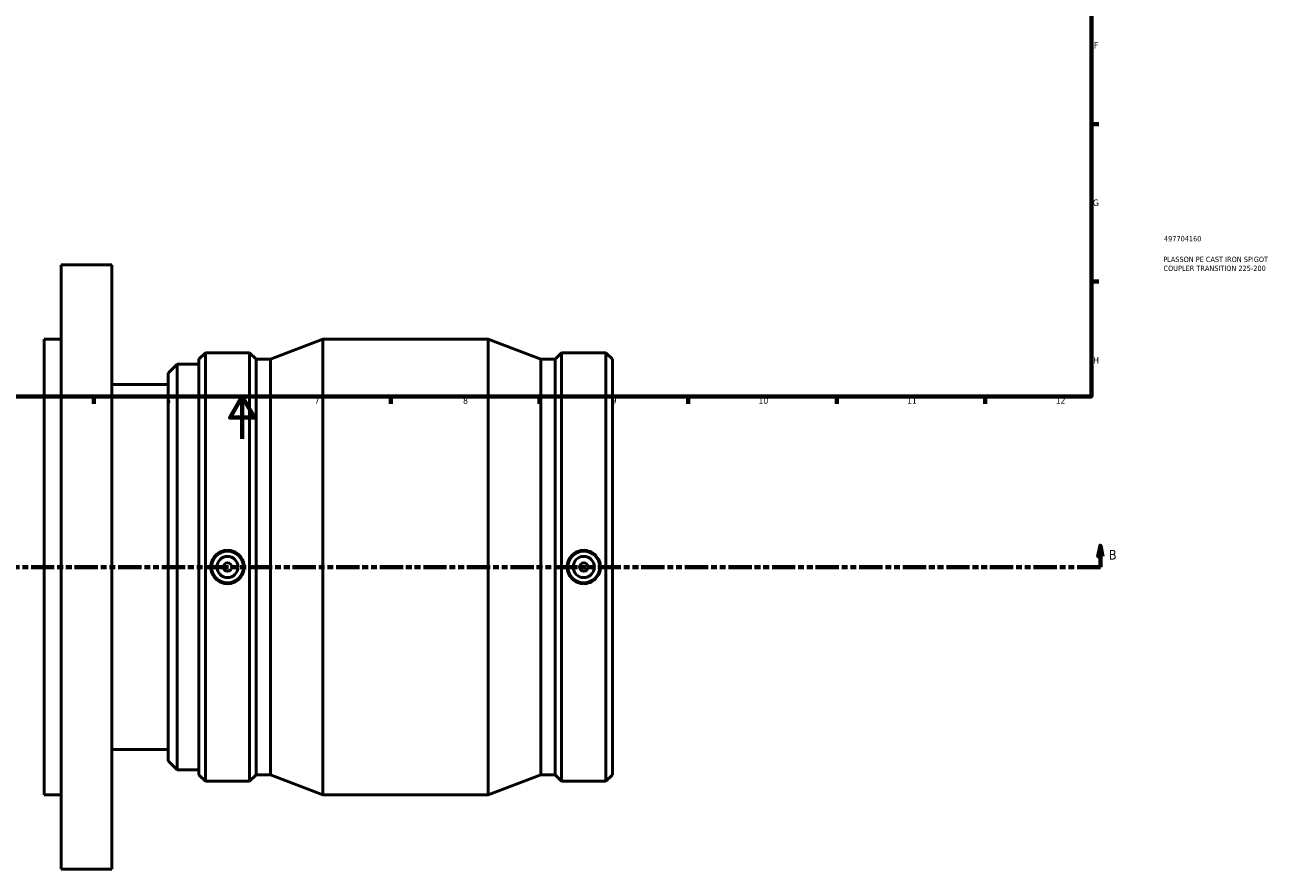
# Model space of a CAD drawing. Header units: millimetres. Extents: x -151 to 1147, y -665 to 1067.
# Tile 3 of 7: x 318 to 906, y -203 to 195. Entities that reach past the tile are written whole.
import ezdxf

# ---------------------------------------------------------------- set-up
doc = ezdxf.new("R2010")
doc.units = ezdxf.units.MM
doc.linetypes.add('DOUBLE_DASH_CHAIN', pattern=[1.2403, 0.6614, -0.0827, 0.1654, -0.0827, 0.1654, -0.0827])
for name, color, linetype, lineweight in [('Border (ANSI)', 7, 'Continuous', 70), ('Section Line (ANSI)', 7, 'DOUBLE_DASH_CHAIN', 70), ('Title (ISO)', 7, 'Continuous', 50), ('Visible (ANSI)', 7, 'Continuous', 50)]:
    doc.layers.add(name, color=color, linetype=linetype, lineweight=lineweight)
doc.styles.add('Label Text (ANSI)', font='tahoma.ttf')
doc.styles.add('Note Text (ANSI)', font='tahoma.ttf')
doc.styles.add('Note Text (ISO)', font='tahoma.ttf')

# ---------------------------------------------------------------- blocks, each defined once
blk = doc.blocks.new('Borders Default Border')
at = {"layer": 'Border (ANSI)'}
for p, q in [((821, 148.5), (824.45, 148.5)), ((821, 74.25), (824.45, 74.25)), ((350.42, 20), (350.42, 16.55)), ((490.58, 20), (490.58, 16.55)), ((560.67, 20), (560.67, 16.55)), ((630.75, 20), (630.75, 16.55)), ((700.83, 20), (700.83, 16.55)), ((770.92, 20), (770.92, 16.55))]:
    blk.add_line(p, q, dxfattribs=at)
at = {"layer": 'Border (ANSI)', "flags": 128}
for points in [[(20, 20), (20, 574), (821, 574), (821, 20), (20, 20)], [(420.5, 0), (420.5, 20), (414.73, 10), (426.27, 10), (420.5, 20)]]:
    blk.add_lwpolyline(points, dxfattribs=at)
at = {"layer": 'Border (ANSI)', "attachment_point": 7, "style": 'Note Text (ANSI)'}
for s, insert, char_height in [('F', (822.14, 184.1), 3.05), ('G', (821.66, 109.79), 3.05), ('H', (821.81, 35.6), 3.05), ('6', (384.49, 16.49), 3.05), ('7', (454.6, 16.55), 3.05), ('8', (524.63, 16.48), 3.05), ('9', (594.7, 16.49), 3.05), ('10', (663.96, 16.49), 3.048), ('11', (734.04, 16.55), 3.048), ('12', (804.13, 16.55), 3.048)]:
    blk.add_mtext(s, dxfattribs=dict(at, insert=insert, char_height=char_height))
blk = doc.blocks.new('Title Blocks ISO')
at = {"layer": 'Title (ISO)', "color": 232, "true_color": 0xca0064, "style": 'Note Text (ISO)'}
for tag, p in [('PART_NUMBER_001', (34.16, 73.14)), ('DESCRIPTION_001', (33.84, 63.4)), ('DESCRIPTION_002', (33.98, 59.18))]:
    blk.add_attdef(tag, p, '', height=2.5, dxfattribs=at)
blk = doc.blocks.new('2dTransSection0')
at = {"layer": 'Section Line (ANSI)', "linetype": 'Continuous'}
for p, q in [((259.2, -50.47), (258.2, -55.47)), ((259.2, -55.47), (259.2, -50.47)), ((260.2, -55.47), (259.2, -50.47)), ((825.19, -50.47), (824.19, -55.47)), ((825.19, -55.47), (825.19, -50.47)), ((826.19, -55.47), (825.19, -50.47)), ((258.2, -55.47), (260.2, -55.47)), ((259.2, -60.47), (259.2, -55.47)), ((824.19, -55.47), (826.19, -55.47)), ((825.19, -60.47), (825.19, -55.47)), ((259.2, -60.47), (270.15, -60.47)), ((814.23, -60.47), (825.19, -60.47))]:
    blk.add_line(p, q, dxfattribs=at)
at = {"layer": 'Section Line (ANSI)', "linetype": 'DOUBLE_DASH_CHAIN', "ltscale": 16.574163}
blk.add_line((259.2, -60.47), (825.19, -60.47), dxfattribs=at)
at = {"layer": 'Section Line (ANSI)', "linetype": 'Continuous', "flags": 128}
for points in [[(260.2, -55.47), (259.2, -50.47), (258.2, -55.47), (260.2, -55.47)], [(826.19, -55.47), (825.19, -50.47), (824.19, -55.47), (826.19, -55.47)]]:
    blk.add_lwpolyline(points, dxfattribs=at)
at = {"layer": 'Section Line (ANSI)'}
for points in [[(260.2, -55.47), (259.2, -50.47), (258.2, -55.47), (260.2, -55.47)], [(826.19, -55.47), (825.19, -50.47), (824.19, -55.47), (826.19, -55.47)]]:
    blk.add_solid(points, dxfattribs=at)
at = {"layer": 'Section Line (ANSI)', "char_height": 4.57, "attachment_point": 7, "style": 'Label Text (ANSI)'}
for insert in [(252.45, -56.97), (829.15, -56.97)]:
    blk.add_mtext('B', dxfattribs=dict(at, insert=insert))

msp = doc.modelspace()

# ---------------------------------------------------------------- linework, layer by layer
at = {"layer": 'Visible (ANSI)'}
for p, q in [((335.0312, -202.9712), (335.0312, 82.0288)), ((335.0312, 82.0288), (359.0312, 82.0288)), ((359.0312, -202.9712), (359.0312, 82.0288)), ((327.0312, -167.9712), (327.0312, 47.0288)), ((327.0312, 47.0288), (335.0312, 47.0288)), ((433.7437, 37.5473), (458.5312, 47.0288)), ((458.5312, -167.9712), (458.5312, 47.0288)), ((458.5312, 47.0288), (536.5312, 47.0288)), ((536.5312, -167.9712), (536.5312, 47.0288)), ((561.3187, 37.5473), (536.5312, 47.0288)), ((400.0312, 37.5473), (403.0627, 40.5788)), ((400.0312, -158.4897), (400.0312, 37.5473)), ((403.0627, -161.5212), (403.0627, 40.5788)), ((403.0627, 40.5788), (423.9697, 40.5788)), ((423.9697, -161.5212), (423.9697, 40.5788)), ((427.0012, 37.5473), (423.9697, 40.5788)), ((427.0012, -158.4897), (427.0012, 37.5473)), ((427.0012, 37.5473), (433.7437, 37.5473)), ((433.7437, -158.4897), (433.7437, 37.5473)), ((561.3187, -158.4897), (561.3187, 37.5473)), ((561.3187, 37.5473), (568.0612, 37.5473)), ((568.0612, 37.5473), (571.0927, 40.5788)), ((568.0612, -158.4897), (568.0612, 37.5473)), ((571.0927, -161.5212), (571.0927, 40.5788)), ((571.0927, 40.5788), (591.9997, 40.5788)), ((591.9997, -161.5212), (591.9997, 40.5788)), ((595.0312, 37.5473), (591.9997, 40.5788)), ((595.0312, -158.4897), (595.0312, 37.5473)), ((385.5312, 30.9038), (389.8312, 35.2038)), ((385.5312, -151.8462), (385.5312, 30.9038)), ((389.8312, 35.2038), (389.8312, -156.1462)), ((389.8312, 35.2038), (399.9312, 35.2038)), ((399.9312, -156.1462), (399.9312, 35.2038)), ((359.0312, 25.6363), (385.5312, 25.6363)), ((399.9312, 19.5288), (400.0312, 19.5288)), ((399.9312, -140.4712), (400.0312, -140.4712)), ((359.0312, -146.5787), (385.5312, -146.5787)), ((385.5312, -151.8462), (389.8312, -156.1462)), ((389.8312, -156.1462), (399.9312, -156.1462)), ((400.0312, -158.4897), (403.0627, -161.5212)), ((427.0012, -158.4897), (423.9697, -161.5212)), ((427.0012, -158.4897), (433.7437, -158.4897)), ((433.7437, -158.4897), (458.5312, -167.9712)), ((561.3187, -158.4897), (536.5312, -167.9712)), ((561.3187, -158.4897), (568.0612, -158.4897)), ((568.0612, -158.4897), (571.0927, -161.5212)), ((595.0312, -158.4897), (591.9997, -161.5212)), ((403.0627, -161.5212), (423.9697, -161.5212)), ((571.0927, -161.5212), (591.9997, -161.5212)), ((327.0312, -167.9712), (335.0312, -167.9712)), ((458.5312, -167.9712), (536.5312, -167.9712)), ((335.0312, -202.9712), (359.0312, -202.9712))]:
    msp.add_line(p, q, dxfattribs=at)
for centre, radius in [((413.5162, -60.4712), 7.5), ((413.5162, -60.4712), 5), ((413.5162, -60.4712), 2), ((581.5462, -60.4712), 7.5), ((581.5462, -60.4712), 5), ((581.5462, -60.4712), 2)]:
    msp.add_circle(centre, radius, dxfattribs=at)
for points in [[(413.5162, -52.5988), (414.5038, -52.5988), (415.5566, -52.7973), (417.4915, -53.6033), (418.3737, -54.2106), (419.765, -55.6095), (420.3672, -56.4942), (421.1656, -58.4316), (421.3618, -59.4844), (421.3618, -61.4581), (421.1656, -62.5108), (420.3672, -64.4482), (419.765, -65.3329), (418.3737, -66.7318), (417.4915, -67.3391), (415.5566, -68.1451), (414.5038, -68.3437), (412.5286, -68.3437), (411.4758, -68.1451), (409.5409, -67.3391), (408.6587, -66.7318), (407.2675, -65.3329), (406.6653, -64.4482), (405.8668, -62.5108), (405.6706, -61.4581), (405.6706, -59.4844), (405.8668, -58.4316), (406.6653, -56.4942), (407.2675, -55.6095), (408.6587, -54.2106), (409.5409, -53.6033), (411.4758, -52.7973), (412.5286, -52.5988), (413.5162, -52.5988)], [(581.5462, -68.3437), (580.5586, -68.3437), (579.5058, -68.1451), (577.5709, -67.3391), (576.6887, -66.7318), (575.2975, -65.3329), (574.6953, -64.4482), (573.8968, -62.5108), (573.7006, -61.4581), (573.7006, -59.4844), (573.8968, -58.4316), (574.6953, -56.4942), (575.2975, -55.6095), (576.6887, -54.2106), (577.5709, -53.6033), (579.5058, -52.7973), (580.5586, -52.5988), (582.5338, -52.5988), (583.5866, -52.7973), (585.5215, -53.6033), (586.4037, -54.2106), (587.795, -55.6095), (588.3972, -56.4942), (589.1956, -58.4316), (589.3918, -59.4844), (589.3918, -61.4581), (589.1956, -62.5108), (588.3972, -64.4482), (587.795, -65.3329), (586.4037, -66.7318), (585.5215, -67.3391), (583.5866, -68.1451), (582.5338, -68.3437), (581.5462, -68.3437)]]:
    msp.add_open_spline(points, degree=3, knots=[0, 0, 0, 0, 0.29628385, 0.29628385, 0.59256771, 0.59256771, 0.88861943, 0.88861943, 1.18467116, 1.18467116, 1.48072289, 1.48072289, 1.77677462, 1.77677462, 2.07305847, 2.07305847, 2.36934233, 2.36934233, 2.66562618, 2.66562618, 2.96191003, 2.96191003, 3.25796176, 3.25796176, 3.55401349, 3.55401349, 3.85006522, 3.85006522, 4.14611695, 4.14611695, 4.4424008, 4.4424008, 4.73868465, 4.73868465, 4.73868465, 4.73868465], dxfattribs=at)

# ---------------------------------------------------------------- block references
msp.add_blockref('Borders Default Border', (0, 0))
msp.add_blockref('Title Blocks ISO', (821, 20)).add_auto_attribs({'PART_NUMBER_001': '497704160', 'DESCRIPTION_001': 'PLASSON PE CAST IRON SPIGOT', 'DESCRIPTION_002': 'COUPLER TRANSITION 225-200'})
at = {"layer": 'Section Line (ANSI)'}
msp.add_blockref('2dTransSection0', (0, 0), dxfattribs=at)

doc.saveas('drawing.dxf')
